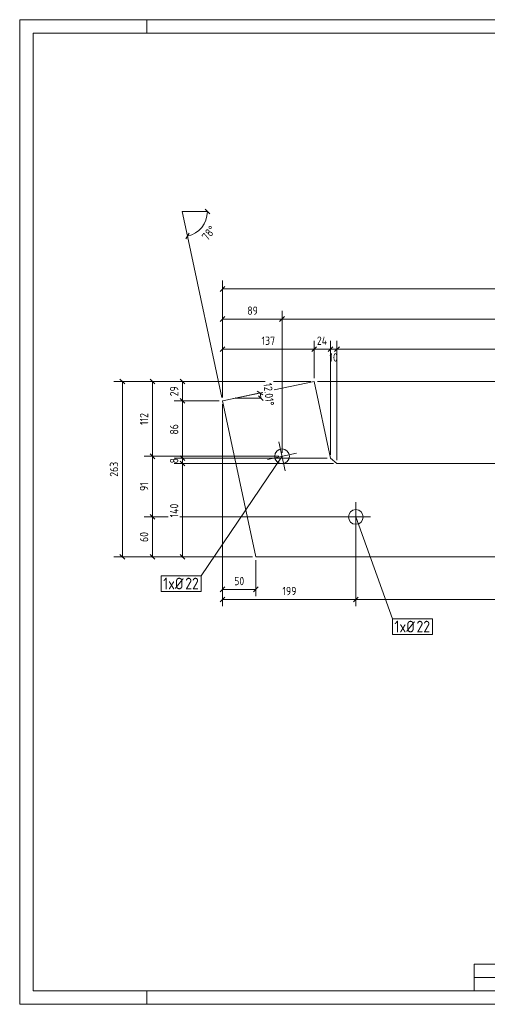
# Model space of a CAD drawing. Header units: millimetres. Extents: x 1 to 419, y 1 to 296.
# Tile 1 of 2: x 1 to 141, y 1 to 296. Entities that reach past the tile are written whole.
import ezdxf

# ---------------------------------------------------------------- set-up
doc = ezdxf.new("R2010")
doc.units = ezdxf.units.MM
doc.header["$LTSCALE"] = 0.6
doc.linetypes.add('XKITLINE00', pattern=[0])
for name, color, linetype, lineweight in [('Bolt', 7, 'Continuous', 0), ('BoltMark', 3, 'Continuous', 0), ('DrawingSheet', 5, 'Continuous', 0), ('OtherObjectType', 1, 'Continuous', 0), ('Part', 2, 'Continuous', 0), ('Z-DIMENSIONS', 1, 'Continuous', 0)]:
    doc.layers.add(name, color=color, linetype=linetype, lineweight=lineweight)
doc.styles.add('ISOCPEUR', font='ISOCPEUR.TTF')

msp = doc.modelspace()

# ---------------------------------------------------------------- linework, layer by layer
at = {"layer": 'Bolt', "color": 4, "linetype": 'XKITLINE00', "lineweight": 0}
for p, q in [((80.41, 160.87), (78.58, 169.48)), ((83.8, 166.09), (75.19, 164.26)), ((101.59, 151.42), (101.59, 142.62)), ((97.19, 147.02), (105.99, 147.02))]:
    msp.add_line(p, q, dxfattribs=at)
for centre in [(79.5, 165.18), (101.59, 147.02)]:
    msp.add_circle(centre, 2.2, dxfattribs=at)
at = {"layer": 'BoltMark', "color": 7, "linetype": 'XKITLINE00', "lineweight": 0}
for p, q in [((79.5, 165.18), (55.35, 129.42)), ((101.59, 147.02), (112.53, 116.52)), ((43.32, 129.42), (55.35, 129.42)), ((43.32, 124.72), (43.32, 129.42)), ((55.35, 124.72), (55.35, 129.42)), ((43.32, 124.72), (55.35, 124.72)), ((112.53, 116.52), (124.56, 116.52)), ((112.53, 111.82), (112.53, 116.52)), ((124.56, 111.82), (124.56, 116.52)), ((112.53, 111.82), (124.56, 111.82))]:
    msp.add_line(p, q, dxfattribs=at)
at = {"layer": 'DrawingSheet', "color": 2, "linetype": 'XKITLINE00', "lineweight": 0}
for p, q in [((419, 296), (1, 296)), ((1, 296), (1, 1)), ((39, 292), (39, 296)), ((39, 1), (39, 5)), ((1, 1), (419, 1))]:
    msp.add_line(p, q, dxfattribs=at)
at = {"layer": 'DrawingSheet', "color": 3, "linetype": 'XKITLINE00', "lineweight": 0}
for p, q in [((415, 292), (5, 292)), ((5, 292), (5, 5)), ((5, 5), (415, 5))]:
    msp.add_line(p, q, dxfattribs=at)
at = {"layer": 'OtherObjectType', "color": 7, "linetype": 'XKITLINE00', "lineweight": 0}
for p, q in [((137, 9), (137, 13)), ((137, 13), (181, 13)), ((137, 13), (181, 13)), ((137, 9), (181, 9)), ((137, 9), (137, 5)), ((137, 9), (181, 9)), ((181, 5), (137, 5))]:
    msp.add_line(p, q, dxfattribs=at)
at = {"layer": 'Part', "color": 2, "linetype": 'XKITLINE00', "lineweight": 0}
for p, q in [((89.1, 187.62), (77.18, 185.08)), ((93.99, 164.61), (89.1, 187.62)), ((73.74, 184.35), (61.71, 181.79)), ((61.71, 181.79), (71.65, 135.02)), ((95.95, 163.02), (93.99, 164.61)), ((382.03, 163.02), (95.95, 163.02)), ((71.65, 135.02), (382.03, 135.02))]:
    msp.add_line(p, q, dxfattribs=at)
at = {"layer": 'Z-DIMENSIONS', "color": 7, "linetype": 'XKITLINE00', "lineweight": 0}
for p, q in [((57.87, 237.79), (56.45, 239.21)), ((57.16, 238.5), (49.66, 238.5)), ((51.22, 231.16), (49.66, 238.5)), ((50.67, 230.33), (51.76, 232)), ((61.51, 182.77), (51.22, 231.16)), ((62.42, 216.03), (61.01, 214.61)), ((61.71, 182.79), (61.71, 217.82)), ((61.71, 215.32), (382.03, 215.32)), ((62.42, 207.03), (61.01, 205.61)), ((61.71, 182.79), (61.71, 208.82)), ((80.2, 207.03), (78.79, 205.61)), ((80.2, 207.03), (78.79, 205.61)), ((79.5, 166.18), (79.5, 208.82)), ((79.5, 166.18), (79.5, 208.82)), ((61.71, 206.32), (79.5, 206.32)), ((79.5, 206.32), (382.03, 206.32)), ((62.42, 198.03), (61.01, 196.61)), ((61.71, 182.79), (61.71, 199.82)), ((89.81, 198.03), (88.39, 196.61)), ((89.81, 198.03), (88.39, 196.61)), ((89.1, 188.62), (89.1, 199.82)), ((89.1, 188.62), (89.1, 199.82)), ((94.7, 198.03), (93.28, 196.61)), ((94.7, 198.03), (93.28, 196.61)), ((93.99, 196.57), (93.99, 199.82)), ((93.99, 165.61), (93.99, 199.32)), ((96.65, 198.03), (95.24, 196.61)), ((96.65, 198.03), (95.24, 196.61)), ((95.95, 196.57), (95.95, 199.82)), ((95.95, 164.02), (95.95, 199.32)), ((61.71, 197.32), (89.1, 197.32)), ((89.1, 197.32), (93.99, 197.32)), ((93.99, 197.32), (95.95, 197.32)), ((95.95, 197.32), (382.03, 197.32)), ((93.99, 165.61), (93.99, 193.07)), ((95.95, 164.02), (95.95, 193.07)), ((74.45, 187.62), (29.21, 187.62)), ((31.01, 188.32), (32.42, 186.91)), ((31.71, 135.02), (31.71, 187.62)), ((74.45, 187.62), (38.21, 187.62)), ((40.01, 188.32), (41.42, 186.91)), ((40.71, 165.18), (40.71, 187.62)), ((74.45, 187.62), (47.21, 187.62)), ((49.01, 188.32), (50.42, 186.91)), ((49.71, 181.79), (49.71, 187.62)), ((88.1, 187.62), (76.91, 187.62)), ((88.1, 187.62), (76.91, 187.62)), ((88.1, 187.62), (76.91, 187.62)), ((90.1, 187.62), (393.16, 187.62)), ((62.69, 182), (72.95, 184.18)), ((72.95, 184.18), (65.62, 182.62)), ((73.79, 183.64), (72.11, 184.72)), ((73.82, 181.91), (72.41, 183.33)), ((60.71, 181.79), (47.21, 181.79)), ((60.71, 181.79), (47.21, 181.79)), ((49.01, 182.5), (50.42, 181.08)), ((49.01, 182.5), (50.42, 181.08)), ((49.71, 164.61), (49.71, 181.79)), ((61.71, 180.79), (61.71, 123.32)), ((61.71, 180.79), (61.71, 120.32)), ((73.12, 182.62), (65.62, 182.62)), ((40.01, 165.88), (41.42, 164.47)), ((40.01, 165.88), (41.42, 164.47)), ((49.01, 165.32), (50.42, 163.9)), ((49.01, 165.32), (50.42, 163.9)), ((78.5, 165.18), (38.21, 165.18)), ((78.5, 165.18), (38.21, 165.18)), ((40.71, 147.02), (40.71, 165.18)), ((92.99, 164.61), (47.21, 164.61)), ((94.95, 163.02), (47.21, 163.02)), ((92.99, 164.61), (48.96, 164.61)), ((94.95, 163.02), (48.96, 163.02)), ((49.01, 163.73), (50.42, 162.32)), ((49.01, 163.73), (50.42, 162.32)), ((49.71, 163.02), (49.71, 164.61)), ((49.71, 135.02), (49.71, 163.02)), ((40.01, 147.73), (41.42, 146.31)), ((40.01, 147.73), (41.42, 146.31)), ((45.46, 147.02), (38.21, 147.02)), ((45.46, 147.02), (38.21, 147.02)), ((40.71, 135.02), (40.71, 147.02)), ((100.59, 147.02), (48.96, 147.02)), ((100.59, 147.02), (48.96, 147.02)), ((101.59, 146.02), (101.59, 120.32)), ((101.59, 146.02), (101.59, 120.32)), ((31.01, 135.73), (32.42, 134.32)), ((40.01, 135.73), (41.42, 134.32)), ((49.01, 135.73), (50.42, 134.32)), ((70.65, 135.02), (29.21, 135.02)), ((70.65, 135.02), (38.21, 135.02)), ((70.65, 135.02), (47.21, 135.02)), ((71.65, 134.02), (71.65, 123.32)), ((62.42, 126.03), (61.01, 124.61)), ((61.71, 125.32), (71.65, 125.32)), ((72.36, 126.03), (70.95, 124.61)), ((62.42, 123.03), (61.01, 121.61)), ((61.71, 122.32), (101.59, 122.32)), ((102.29, 123.03), (100.88, 121.61)), ((102.29, 123.03), (100.88, 121.61)), ((101.59, 122.32), (382.03, 122.32))]:
    msp.add_line(p, q, dxfattribs=at)
for centre, start, end in [((49.66, 238.5), 281.9987, 0), ((65.62, 182.62), 0, 12.0102)]:
    msp.add_arc(centre, 7.5, start, end, dxfattribs=at)
at = {"layer": 'Z-DIMENSIONS', "color": 7}
for p in [(49.66, 238.5), (57.16, 238.5), (51.22, 231.16), (72.95, 184.18), (65.62, 182.62), (73.12, 182.62)]:
    msp.add_point(p, dxfattribs=at)
at = {"layer": 'Z-DIMENSIONS', "color": 3}
for p in [(61.71, 215.32), (61.71, 206.32), (79.5, 206.32), (79.5, 206.32), (61.71, 197.32), (89.1, 197.32), (89.1, 197.32), (93.99, 197.32), (93.99, 197.32), (95.95, 197.32), (95.95, 197.32), (31.71, 187.62), (40.71, 187.62), (49.71, 187.62), (49.71, 181.79), (49.71, 181.79), (40.71, 165.18), (40.71, 165.18), (49.71, 164.61), (49.71, 164.61), (49.71, 163.02), (49.71, 163.02), (40.71, 147.02), (40.71, 147.02), (31.71, 135.02), (40.71, 135.02), (49.71, 135.02), (61.71, 125.32), (71.65, 125.32), (61.71, 122.32), (101.59, 122.32), (101.59, 122.32)]:
    msp.add_point(p, dxfattribs=at)

# ---------------------------------------------------------------- texts
at = {"layer": 'BoltMark', "color": 3, "style": 'ISOCPEUR', "width": 0.85}
for s, p in [('1', (43.92, 125.32)), ('xØ', (45.42, 125.32)), ('22', (50.54, 125.32)), ('1', (113.13, 112.42)), ('xØ', (114.64, 112.42)), ('22', (119.75, 112.42))]:
    msp.add_text(s, height=3.5, dxfattribs=at).set_placement(p)
at = {"layer": 'Z-DIMENSIONS', "color": 3, "style": 'ISOCPEUR', "width": 0.85}
for s, rotation, p in [('78°', 50.999, (57.22, 229.61)), ('29', 90.0002, (48.46, 183.2)), ('12.01°', -83.9956, (73.95, 187.06)), ('112', 90.0002, (39.46, 174.57)), ('86', 90.0002, (48.46, 171.69)), ('263', 90.0002, (30.46, 159.06)), ('8', 90.0002, (48.46, 163.06)), ('91', 90.0002, (39.46, 154.81)), ('140', 90.0002, (48.46, 146.88)), ('60', 90.0002, (39.46, 139.52))]:
    msp.add_text(s, height=2.5, rotation=rotation, dxfattribs=at).set_placement(p)
for s, p in [('89', (69.1, 207.57)), ('137', (73.37, 198.57)), ('24', (89.93, 198.57)), ('10', (93.68, 193.57)), ('50', (65.18, 126.57)), ('199', (79.61, 123.57))]:
    msp.add_text(s, height=2.5, dxfattribs=at).set_placement(p)

doc.saveas('drawing.dxf')
